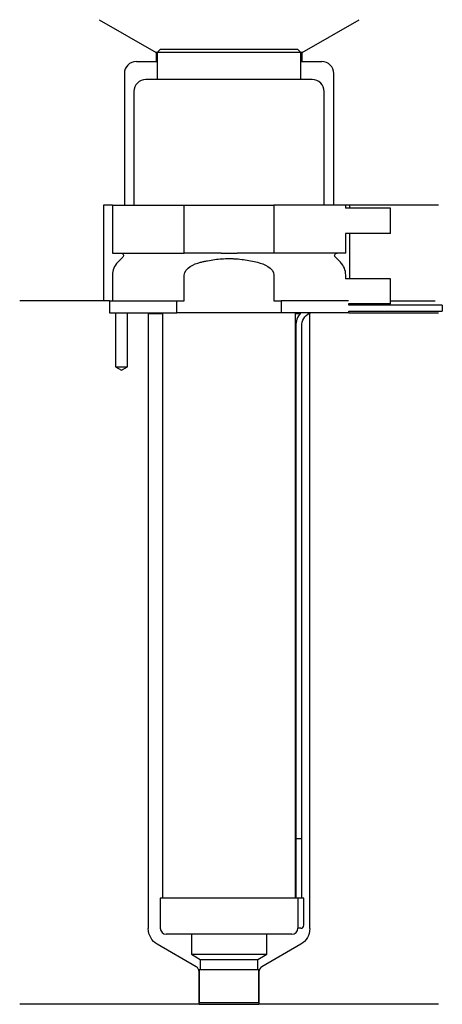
# Model space of a CAD drawing. Header units: millimetres. Extents: x 29 to 100, y 175 to 340.
import ezdxf

# ---------------------------------------------------------------- set-up
doc = ezdxf.new("R2010")
doc.units = ezdxf.units.MM
for name, color, linetype in [('201', 7, 'Continuous'), ('30', 7, 'Continuous'), ('32', 7, 'Continuous')]:
    doc.layers.add(name, color=color, linetype=linetype)

msp = doc.modelspace()

# ---------------------------------------------------------------- linework, layer by layer
at = {"layer": '201', "color": 113}
for p, q in [((42.52, 339.61), (52.05, 334.11)), ((76.45, 334.11), (85.98, 339.61)), ((52.05, 334.11), (52.05, 332.61)), ((52.25, 334.11), (52.05, 334.11)), ((76.45, 334.11), (76.25, 334.11)), ((76.45, 332.61), (76.45, 334.11)), ((48.75, 332.61), (52.05, 332.61)), ((52.05, 332.61), (52.25, 332.61)), ((76.25, 332.61), (76.45, 332.61)), ((76.45, 332.61), (79.75, 332.61)), ((46.75, 330.61), (46.75, 308.61)), ((81.75, 308.61), (81.75, 330.61)), ((43.25, 308.61), (43.25, 292.61)), ((44.75, 308.61), (43.25, 308.61)), ((99.25, 308.61), (83.75, 308.61)), ((84.37, 308.61), (84.37, 308.11)), ((84.37, 303.91), (84.37, 296.31)), ((44.25, 292.61), (29.25, 292.61)), ((43.25, 292.61), (29.25, 292.61)), ((44.25, 292.61), (44.25, 290.61)), ((91.25, 292.61), (98.73, 292.61)), ((91.25, 292.61), (98.73, 292.61)), ((45.25, 290.61), (45.25, 281.61)), ((47.25, 281.61), (47.25, 290.61)), ((50.65, 290.61), (50.75, 290.51)), ((50.75, 290.51), (53.15, 290.51)), ((50.75, 290.51), (50.75, 187.74)), ((75.35, 290.51), (76.1, 290.51)), ((77.54, 290.51), (77.75, 290.51)), ((77.75, 290.51), (77.85, 290.61)), ((77.75, 187.74), (77.75, 290.51)), ((84.25, 290.61), (99.25, 290.61)), ((45.25, 281.61), (46.25, 281.03)), ((46.25, 281.03), (47.25, 281.61)), ((58.74, 181.39), (52.25, 185.14)), ((76.25, 185.14), (69.75, 181.39)), ((59.24, 175.1), (59.24, 180.52)), ((69.25, 180.52), (69.25, 175.1)), ((59.24, 175.1), (29.25, 175.1)), ((59.24, 175.1), (69.25, 175.1)), ((99.25, 175.1), (69.25, 175.1))]:
    msp.add_line(p, q, dxfattribs=at)
for centre, radius, start, end in [((48.75, 330.61), 2, 90, 180), ((79.75, 330.61), 2, 0, 90), ((58.24, 180.52), 1, 0, 60), ((70.25, 180.52), 1, 120, 180)]:
    msp.add_arc(centre, radius, start, end, dxfattribs=at)
at = {"layer": '201', "color": 113, "extrusion": (0, 0, -1)}
for centre, start, end in [((-53.75, 187.74), 300, 360), ((-74.75, 187.74), 180, 240)]:
    msp.add_arc(centre, 3, start, end, dxfattribs=at)
at = {"layer": '30', "color": 113}
for p, q in [((52.75, 334.61), (52.25, 334.11)), ((52.25, 334.11), (52.25, 329.61)), ((76.25, 334.11), (52.25, 334.11)), ((75.75, 334.61), (52.75, 334.61)), ((76.25, 334.11), (75.75, 334.61)), ((76.25, 329.61), (76.25, 334.11)), ((78.15, 329.61), (50.35, 329.61)), ((48.35, 327.61), (48.35, 308.61)), ((80.15, 308.61), (80.15, 327.61)), ((44.75, 308.61), (44.75, 300.61)), ((44.75, 308.61), (56.75, 308.61)), ((56.75, 308.61), (71.75, 308.61)), ((56.75, 300.61), (56.75, 308.61)), ((71.75, 308.61), (71.75, 300.61)), ((83.75, 308.61), (71.75, 308.61)), ((83.75, 308.11), (83.75, 308.61)), ((83.75, 300.61), (83.75, 303.91)), ((44.75, 300.61), (56.75, 300.61)), ((46.48, 299.92), (45.63, 299.07)), ((62.91, 300.61), (56.75, 300.61)), ((71.75, 300.61), (65.59, 300.61)), ((83.75, 300.61), (71.75, 300.61)), ((82.87, 299.07), (82.02, 299.92)), ((44.75, 296.95), (44.75, 292.61)), ((56.75, 292.61), (56.75, 296.95)), ((71.75, 296.95), (71.75, 292.61)), ((83.75, 296.31), (83.75, 296.95)), ((44.25, 292.61), (55.53, 292.61)), ((44.25, 292.61), (44.25, 290.61)), ((55.53, 290.61), (55.53, 292.61)), ((55.53, 292.61), (56.75, 292.61)), ((71.75, 292.61), (72.97, 292.61)), ((84.21, 292.61), (72.97, 292.61)), ((72.97, 292.61), (72.97, 290.61)), ((84.25, 291.91), (84.25, 292.11)), ((99.9, 291.91), (84.25, 291.91)), ((99.9, 291.91), (99.9, 290.91)), ((44.25, 290.61), (55.53, 290.61)), ((45.25, 290.61), (45.25, 281.61)), ((47.25, 281.61), (47.25, 290.61)), ((53.15, 290.61), (53.15, 192.81)), ((72.97, 290.61), (55.53, 290.61)), ((84.25, 290.61), (72.97, 290.61)), ((75.35, 192.81), (75.35, 290.61)), ((84.25, 290.61), (84.25, 290.91)), ((84.25, 290.91), (99.9, 290.91)), ((75.4, 288.41), (75.4, 202.81)), ((76.4, 202.81), (76.4, 288.41)), ((45.25, 281.61), (47.25, 281.61)), ((75.4, 202.81), (76.4, 202.81)), ((75.4, 202.81), (75.4, 192.81)), ((75.4, 202.81), (76.4, 202.81)), ((76.4, 192.81), (76.4, 202.81)), ((52.75, 192.81), (52.75, 187.81)), ((75.72, 192.81), (52.75, 192.81)), ((75.72, 192.81), (75.72, 188.31)), ((76.75, 192.81), (75.72, 192.81)), ((76.75, 188.31), (76.75, 192.81)), ((76.25, 187.81), (75.74, 187.81)), ((74.75, 186.81), (53.75, 186.81)), ((57.95, 186.81), (57.95, 183.47)), ((70.55, 183.47), (70.55, 186.81)), ((57.95, 183.47), (70.55, 183.47)), ((57.95, 183.47), (59.44, 182.61)), ((59.44, 182.61), (69.05, 182.61)), ((59.44, 182.61), (59.44, 180.91)), ((69.05, 182.61), (70.55, 183.47)), ((69.05, 180.91), (69.05, 182.61)), ((59.24, 180.91), (59.24, 175.41)), ((59.24, 180.91), (69.25, 180.91)), ((69.25, 175.41), (69.25, 180.91)), ((59.24, 175.41), (69.25, 175.41))]:
    msp.add_line(p, q, dxfattribs=at)
for centre, radius, start, end in [((50.35, 327.61), 2, 90, 180), ((78.15, 327.61), 2, 0, 90), ((47.75, 296.95), 3, 135, 180), ((80.75, 296.95), 3, 0, 45), ((78.9, 288.41), 3.5, 141.0539, 180), ((53.75, 187.81), 1, 180, 270), ((74.75, 187.81), 1, -90, 0), ((76.25, 188.31), 0.5, -90, 0)]:
    msp.add_arc(centre, radius, start, end, dxfattribs=at)
at = {"layer": '30', "color": 113, "extrusion": (0, 0, -1)}
for centre, radius, start, end in [((-46.2, 300.21), 0.4, 90, 225), ((-82.3, 300.21), 0.4, -45, 90), ((-78.9, 288.41), 2.5, 0, 61.6416)]:
    msp.add_arc(centre, radius, start, end, dxfattribs=at)
at = {"layer": '30', "color": 113}
for points, knots in [([(59.48, 299.07), (59.67, 299.12), (59.87, 299.17), (60.27, 299.26), (60.46, 299.3), (61.06, 299.41), (61.45, 299.48), (62.64, 299.64), (63.44, 299.69), (64.45, 299.69), (64.65, 299.69), (65.06, 299.67), (65.26, 299.66), (65.86, 299.62), (66.26, 299.58), (67.46, 299.42), (68.24, 299.27), (69.02, 299.07)], [0, 0, 0, 0, 0.0625, 0.0625, 0.125, 0.125, 0.25, 0.25, 0.5, 0.5, 0.5625, 0.5625, 0.625, 0.625, 0.75, 0.75, 1, 1, 1, 1]), ([(62.91, 300.61), (63.35, 300.61), (63.8, 300.6), (64.36, 300.6), (64.47, 300.6), (64.69, 300.6), (64.81, 300.6), (65.14, 300.61), (65.37, 300.61), (65.59, 300.61)], [0, 0, 0, 0, 0.5, 0.5, 0.625, 0.625, 0.75, 0.75, 1, 1, 1, 1]), ([(56.75, 296.95), (56.75, 297.56), (57.25, 298.07), (58.3, 298.72), (58.88, 298.92), (59.48, 299.07)], [0, 0, 0, 0, 0.5, 0.5, 1, 1, 1, 1]), ([(69.02, 299.07), (69.62, 298.92), (70.2, 298.72), (71.25, 298.07), (71.75, 297.56), (71.75, 296.95)], [0, 0, 0, 0, 0.5, 0.5, 1, 1, 1, 1]), ([(75.72, 188.31), (75.72, 188.25), (75.72, 188.19), (75.72, 188.09), (75.72, 188.04), (75.73, 187.95), (75.73, 187.92), (75.74, 187.86), (75.74, 187.83), (75.74, 187.82), (75.74, 187.81), (75.74, 187.81)], [0, 0, 0, 0, 0.208381, 0.208381, 0.416996, 0.416996, 0.625825, 0.625825, 0.83609, 0.83609, 1, 1, 1, 1])]:
    msp.add_open_spline(points, degree=3, knots=knots, dxfattribs=at)
at = {"layer": '32', "color": 113}
for p, q in [((91.25, 308.11), (83.71, 308.11)), ((91.25, 303.91), (91.25, 308.11)), ((91.25, 303.91), (83.71, 303.91)), ((91.25, 296.31), (83.71, 296.31)), ((91.25, 292.11), (91.25, 296.31)), ((91.25, 292.11), (84.21, 292.11))]:
    msp.add_line(p, q, dxfattribs=at)

doc.saveas('drawing.dxf')
